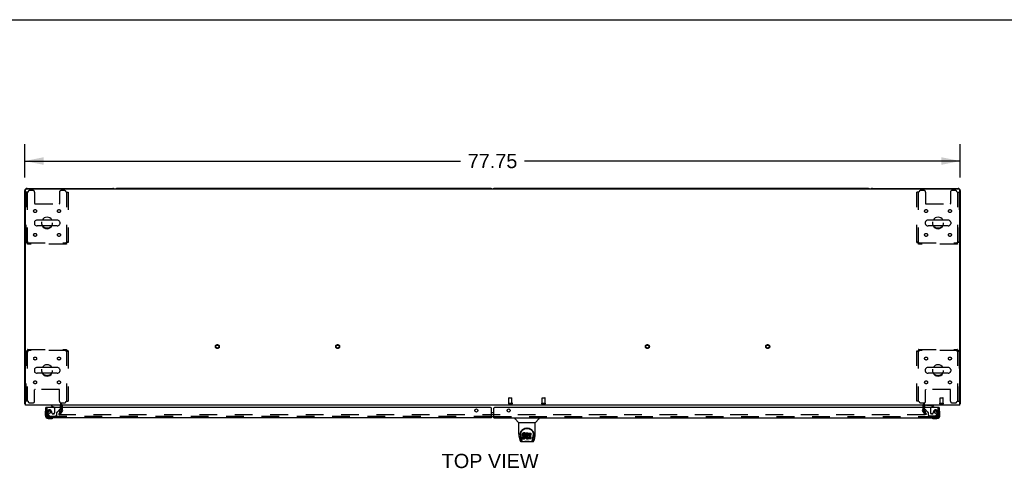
# Model space of a CAD drawing. Header units: inches. Extents: x 0 to 267, y 0 to 173.
# Tile 14 of 23: x 52 to 134, y 136 to 173. Entities that reach past the tile are written whole.
import ezdxf

# ---------------------------------------------------------------- set-up
doc = ezdxf.new("R2010")
doc.units = ezdxf.units.IN
doc.header["$LTSCALE"] = 14.6988
doc.header["$MEASUREMENT"] = 0
doc.linetypes.add('HIDDEN', pattern=[0.2, 0.1, -0.1])
doc.layers.get('0').update_dxf_attribs({"linetype": 'CONTINUOUS'})
for name, color, linetype in [('DEFAULT_2', 8, 'HIDDEN'), ('DIMENSIONS', 7, 'CONTINUOUS'), ('MASTER_DOOR_ASSEMBLY', 7, 'CONTINUOUS'), ('SLAVE_DOOR_ASSEMBLY', 7, 'CONTINUOUS')]:
    doc.layers.add(name, color=color, linetype=linetype)
doc.styles.get("Standard").update_dxf_attribs({"font": 'arial.ttf'})
doc.dimstyles.new('DIMSTYLE_1', dxfattribs={"dimtxt": 1.179048, "dimasz": 1.572064, "dimexe": 0.09, "dimexo": 0.07, "dimgap": 0.0375, "dimtad": 0, "dimtih": 1, "dimtoh": 1, "dimzin": 4, "dimdsep": 46, "dimtxsty": 'Standard', "dimblk": '_FILLED', "dimblk1": '_FILLED', "dimblk2": '_FILLED', "dimcen": 0.09, "dimadec": 3, "dimazin": 1, "dimtfac": 1, "dimtdec": 3, "dimtofl": 0, "dimtmove": 0, "dimatfit": 3, "dimldrblk": '_FILLED', "dimfxl": 0, "dimtolj": 1, "dimtzin": 4, "dimarcsym": 0})

# ---------------------------------------------------------------- blocks, each defined once
blk = doc.blocks.new('_FILLED')
at = {"color": 0, "linetype": 'ByBlock'}
blk.add_solid([(0, 0), (-1, 0.2), (-1, -0.2)], dxfattribs=at)
blk = doc.blocks.new('*D1')
at = {"layer": 'DIMENSIONS', "color": 2, "linetype": 'Continuous'}
for p, q in [((52.22, 159.826), (52.22, 162.599)), ((129.97, 159.826), (129.97, 162.599)), ((52.22, 161.184), (88.446, 161.184)), ((129.97, 161.184), (93.745, 161.184))]:
    blk.add_line(p, q, dxfattribs=at)
at = {"layer": 'DIMENSIONS', "color": 2, "linetype": 'Continuous', "xscale": 1.5720641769, "yscale": 1.5720641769, "zscale": 1.5720641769, "rotation": 180}
blk.add_blockref('_FILLED', (52.22, 161.184), dxfattribs=at)
at = {"layer": 'DIMENSIONS', "color": 2, "linetype": 'Continuous', "xscale": 1.5720641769, "yscale": 1.5720641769, "zscale": 1.5720641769}
blk.add_blockref('_FILLED', (129.97, 161.184), dxfattribs=at)
at = {"layer": 'DIMENSIONS', "color": 2, "linetype": 'Continuous', "insert": (91.095, 161.773), "char_height": 1.179, "width": 4.12009, "attachment_point": 2, "line_spacing_factor": 0.9}
blk.add_mtext('77.75', dxfattribs=at)

msp = doc.modelspace()

# ---------------------------------------------------------------- linework, layer by layer
at = {"color": 7, "linetype": 'Continuous'}
for p, q in [((0, 172.927), (267.251, 172.927)), ((90.906, 158.915), (59.909, 158.915)), ((122.281, 158.915), (91.284, 158.915)), ((53.02, 156.104), (53.02, 155.976)), ((54.906, 156.281), (53.243, 156.281)), ((54.906, 155.798), (53.243, 155.798)), ((55.128, 156.104), (55.128, 155.976)), ((127.062, 156.104), (127.062, 155.976)), ((128.948, 156.281), (127.285, 156.281)), ((128.948, 155.798), (127.285, 155.798)), ((129.17, 156.104), (129.17, 155.976)), ((54.906, 144.031), (53.243, 144.031)), ((128.948, 144.031), (127.285, 144.031)), ((53.02, 143.854), (53.02, 143.726)), ((54.906, 143.548), (53.243, 143.548)), ((55.128, 143.854), (55.128, 143.726)), ((127.062, 143.854), (127.062, 143.726)), ((128.948, 143.548), (127.285, 143.548)), ((129.17, 143.854), (129.17, 143.726)), ((52.272, 141.019), (52.22, 141.019)), ((52.261, 140.987), (52.272, 140.996)), ((129.918, 141.019), (129.97, 141.019)), ((129.93, 140.987), (129.918, 140.996))]:
    msp.add_line(p, q, dxfattribs=at)
at = {"color": 3, "linetype": 'Continuous'}
for p, q in [((52.272, 140.915), (52.272, 158.803)), ((52.332, 158.863), (129.858, 158.863)), ((52.409, 158.915), (59.531, 158.915)), ((122.659, 158.915), (129.781, 158.915)), ((129.918, 140.915), (129.918, 158.803)), ((52.22, 141.019), (52.22, 158.726)), ((129.97, 158.726), (129.97, 141.019)), ((129.918, 140.915), (52.272, 140.915)), ((55.241, 140.711), (55.241, 140.83)), ((55.237, 140.494), (55.152, 140.347)), ((55.241, 140.51), (55.241, 140.592))]:
    msp.add_line(p, q, dxfattribs=at)
for points in [[(52.243, 140.999), (52.237, 141.002), (52.235, 141.003), (52.232, 141.005), (52.23, 141.006), (52.227, 141.008), (52.225, 141.01), (52.223, 141.011), (52.222, 141.013), (52.221, 141.014), (52.221, 141.016), (52.22, 141.017), (52.22, 141.019)], [(52.261, 140.987), (52.259, 140.989), (52.257, 140.991), (52.255, 140.992), (52.252, 140.994), (52.249, 140.996), (52.246, 140.997), (52.243, 140.999)], [(129.93, 140.987), (129.931, 140.989), (129.933, 140.991), (129.936, 140.992), (129.938, 140.994), (129.941, 140.996), (129.944, 140.997), (129.947, 140.999), (129.953, 141.002)], [(129.953, 141.002), (129.956, 141.003), (129.959, 141.005), (129.961, 141.006), (129.963, 141.008), (129.965, 141.01), (129.967, 141.011), (129.968, 141.013), (129.969, 141.014), (129.97, 141.016), (129.97, 141.017), (129.97, 141.019)]]:
    msp.add_lwpolyline(points, dxfattribs=at)
for centre, radius, start, end in [((52.409, 158.726), 0.189, 90, 180), ((52.332, 158.803), 0.06, 90, 180), ((59.531, 158.726), 0.189, 46.48703, 90), ((122.659, 158.726), 0.189, 90, 133.51297), ((129.781, 158.726), 0.189, 0, 90), ((129.858, 158.803), 0.06, 0, 90), ((52.409, 141.104), 0.189, 218.28062, 223.5127), ((55.156, 140.83), 0.085, 0, 90), ((127.034, 140.83), 0.085, 90, 180), ((129.781, 141.104), 0.189, 316.4873, 321.71938), ((55.208, 140.51), 0.033, 330, 360)]:
    msp.add_arc(centre, radius, start, end, dxfattribs=at)
at = {"color": 7, "linetype": 'Continuous'}
for centre, radius, start, end in [((59.909, 158.726), 0.189, 90, 133.4203), ((90.906, 158.726), 0.189, 46.5797, 90), ((91.284, 158.726), 0.189, 90, 133.4203), ((122.281, 158.726), 0.189, 46.5797, 90), ((54.074, 156.04), 0.475, 30.55713, 149.44287), ((128.116, 156.04), 0.475, 30.55713, 149.44287), ((53.145, 156.104), 0.125, 146.81523, 180), ((53.145, 155.976), 0.125, 180, 213.18477), ((53.243, 156.04), 0.241, 90, 146.81523), ((53.243, 156.04), 0.241, 213.18477, 270), ((54.074, 156.04), 0.475, 210.55713, 329.44287), ((54.906, 156.04), 0.241, 33.18477, 90), ((54.906, 156.04), 0.241, 270, 326.81523), ((55.003, 156.104), 0.125, 0, 33.18477), ((55.003, 155.976), 0.125, 326.81523, 360), ((127.187, 156.104), 0.125, 146.81523, 180), ((127.187, 155.976), 0.125, 180, 213.18477), ((127.285, 156.04), 0.241, 90, 146.81523), ((127.285, 156.04), 0.241, 213.18477, 270), ((128.116, 156.04), 0.475, 210.55713, 329.44287), ((128.948, 156.04), 0.241, 33.18477, 90), ((128.948, 156.04), 0.241, 270, 326.81523), ((129.045, 156.104), 0.125, 0, 33.18477), ((129.045, 155.976), 0.125, 326.81523, 360), ((53.243, 143.79), 0.241, 90, 146.81523), ((54.074, 143.79), 0.475, 30.55713, 149.44287), ((54.906, 143.79), 0.241, 33.18477, 90), ((127.285, 143.79), 0.241, 90, 146.81523), ((128.116, 143.79), 0.475, 30.55713, 149.44287), ((128.948, 143.79), 0.241, 33.18477, 90), ((53.145, 143.854), 0.125, 146.81523, 180), ((53.145, 143.726), 0.125, 180, 213.18477), ((53.243, 143.79), 0.241, 213.18477, 270), ((54.074, 143.79), 0.475, 210.55713, 329.44287), ((54.906, 143.79), 0.241, 270, 326.81523), ((55.003, 143.854), 0.125, 0, 33.18477), ((55.003, 143.726), 0.125, 326.81523, 360), ((127.187, 143.854), 0.125, 146.81523, 180), ((127.187, 143.726), 0.125, 180, 213.18477), ((127.285, 143.79), 0.241, 213.18477, 270), ((128.116, 143.79), 0.475, 210.55713, 329.44287), ((128.948, 143.79), 0.241, 270, 326.81523), ((129.045, 143.854), 0.125, 0, 33.18477), ((129.045, 143.726), 0.125, 326.81523, 360), ((55.208, 140.51), 0.137, 354.36719, 358.26496)]:
    msp.add_arc(centre, radius, start, end, dxfattribs=at)
at = {"layer": 'DEFAULT_2', "color": 8, "linetype": 'HIDDEN'}
for p, q in [((52.324, 154.424), (52.324, 158.602)), ((52.491, 158.602), (52.324, 158.602)), ((52.428, 158.602), (52.428, 154.424)), ((52.918, 158.727), (52.616, 158.727)), ((53.043, 158.602), (53.043, 157.657)), ((55.106, 158.602), (55.106, 157.657)), ((55.532, 158.727), (55.231, 158.727)), ((55.657, 158.602), (55.824, 158.602)), ((55.72, 154.424), (55.72, 158.602)), ((55.824, 158.602), (55.824, 154.424)), ((126.533, 158.602), (126.366, 158.602)), ((126.366, 154.424), (126.366, 158.602)), ((126.47, 158.602), (126.47, 154.424)), ((126.96, 158.727), (126.658, 158.727)), ((127.085, 158.602), (127.085, 157.657)), ((129.148, 158.602), (129.148, 157.657)), ((129.574, 158.727), (129.273, 158.727)), ((129.699, 158.602), (129.866, 158.602)), ((129.762, 154.424), (129.762, 158.602)), ((129.866, 158.602), (129.866, 154.424)), ((53.073, 157.627), (55.076, 157.627)), ((127.115, 157.627), (129.118, 157.627)), ((52.324, 154.424), (52.428, 154.424)), ((52.458, 154.29), (52.458, 154.394)), ((52.458, 154.394), (55.69, 154.394)), ((55.69, 154.29), (52.458, 154.29)), ((55.69, 154.29), (55.69, 154.394)), ((55.824, 154.424), (55.72, 154.424)), ((126.366, 154.424), (126.47, 154.424)), ((126.5, 154.394), (129.732, 154.394)), ((126.5, 154.29), (126.5, 154.394)), ((129.732, 154.29), (126.5, 154.29)), ((129.732, 154.29), (129.732, 154.394)), ((129.866, 154.424), (129.762, 154.424)), ((52.324, 141.227), (52.324, 145.406)), ((52.324, 145.406), (52.428, 145.406)), ((52.428, 145.406), (52.428, 141.227)), ((52.458, 145.54), (52.458, 145.436)), ((52.458, 145.54), (55.69, 145.54)), ((55.69, 145.436), (52.458, 145.436)), ((55.69, 145.54), (55.69, 145.436)), ((55.72, 141.227), (55.72, 145.406)), ((55.824, 145.406), (55.72, 145.406)), ((55.824, 145.406), (55.824, 141.227)), ((126.366, 145.406), (126.47, 145.406)), ((126.366, 141.227), (126.366, 145.406)), ((126.47, 145.406), (126.47, 141.227)), ((126.5, 145.54), (129.732, 145.54)), ((126.5, 145.54), (126.5, 145.436)), ((129.732, 145.436), (126.5, 145.436)), ((129.732, 145.54), (129.732, 145.436)), ((129.866, 145.406), (129.762, 145.406)), ((129.762, 141.227), (129.762, 145.406)), ((129.866, 145.406), (129.866, 141.227)), ((53.043, 141.227), (53.043, 142.172)), ((55.076, 142.202), (53.073, 142.202)), ((55.106, 141.227), (55.106, 142.172)), ((127.085, 141.227), (127.085, 142.172)), ((129.118, 142.202), (127.115, 142.202)), ((129.148, 141.227), (129.148, 142.172)), ((52.491, 141.227), (52.324, 141.227)), ((52.616, 141.102), (52.918, 141.102)), ((55.231, 141.102), (55.532, 141.102)), ((55.345, 140.51), (55.345, 140.83)), ((55.657, 141.227), (55.824, 141.227)), ((92.443, 141.062), (92.727, 141.062)), ((92.443, 141.019), (92.727, 141.019)), ((92.461, 141.062), (92.461, 141.509)), ((92.471, 141.519), (92.699, 141.519)), ((92.709, 141.062), (92.709, 141.509)), ((95.193, 141.062), (95.477, 141.062)), ((95.193, 141.019), (95.477, 141.019)), ((95.211, 141.062), (95.211, 141.509)), ((95.221, 141.519), (95.449, 141.519)), ((95.459, 141.062), (95.459, 141.509)), ((126.533, 141.227), (126.366, 141.227)), ((126.658, 141.102), (126.96, 141.102)), ((126.845, 140.83), (126.845, 140.51)), ((126.949, 140.83), (126.949, 140.51)), ((128.266, 141.062), (128.55, 141.062)), ((128.266, 141.019), (128.55, 141.019)), ((128.284, 141.062), (128.284, 141.509)), ((128.294, 141.519), (128.522, 141.519)), ((128.532, 141.062), (128.532, 141.509)), ((129.273, 141.102), (129.574, 141.102)), ((129.699, 141.227), (129.866, 141.227)), ((55.041, 140.154), (55.152, 140.347)), ((55.041, 140.154), (55.131, 140.102)), ((55.327, 140.442), (55.131, 140.102)), ((127.014, 140.102), (55.177, 140.102)), ((55.241, 140.592), (55.241, 140.711)), ((127.06, 140.102), (126.864, 140.442)), ((127.15, 140.154), (126.954, 140.494)), ((127.15, 140.154), (127.06, 140.102))]:
    msp.add_line(p, q, dxfattribs=at)
for points in [[(52.491, 154.457), (52.473, 154.454), (52.454, 154.452), (52.436, 154.45), (52.419, 154.447), (52.402, 154.445), (52.387, 154.443), (52.373, 154.44), (52.361, 154.438), (52.35, 154.436), (52.341, 154.433), (52.334, 154.431), (52.328, 154.428), (52.325, 154.426), (52.324, 154.424)], [(52.491, 154.457), (52.484, 154.454), (52.477, 154.452), (52.47, 154.45), (52.464, 154.447), (52.458, 154.445), (52.452, 154.443), (52.447, 154.44), (52.442, 154.438), (52.438, 154.436), (52.435, 154.433), (52.432, 154.431), (52.43, 154.428), (52.429, 154.426), (52.428, 154.424)], [(52.458, 154.29), (52.461, 154.291), (52.463, 154.294), (52.465, 154.299), (52.468, 154.306), (52.47, 154.315), (52.472, 154.326), (52.475, 154.339), (52.477, 154.353), (52.479, 154.368), (52.482, 154.384), (52.484, 154.402), (52.487, 154.42), (52.489, 154.438), (52.491, 154.457)], [(52.458, 154.394), (52.461, 154.394), (52.463, 154.395), (52.465, 154.397), (52.468, 154.4), (52.47, 154.403), (52.472, 154.408), (52.475, 154.412), (52.477, 154.417), (52.479, 154.423), (52.482, 154.429), (52.484, 154.436), (52.487, 154.443), (52.489, 154.45), (52.491, 154.457)], [(55.72, 154.424), (55.72, 154.426), (55.719, 154.428), (55.717, 154.431), (55.714, 154.433), (55.711, 154.436), (55.707, 154.438), (55.702, 154.44), (55.697, 154.443), (55.691, 154.445), (55.685, 154.447), (55.678, 154.45), (55.671, 154.452), (55.664, 154.454), (55.657, 154.457)], [(55.657, 154.457), (55.66, 154.438), (55.662, 154.42), (55.664, 154.402), (55.667, 154.384), (55.669, 154.368), (55.671, 154.353), (55.674, 154.339), (55.676, 154.326), (55.678, 154.315), (55.681, 154.306), (55.683, 154.299), (55.686, 154.294), (55.688, 154.291), (55.69, 154.29)], [(55.824, 154.424), (55.823, 154.426), (55.82, 154.428), (55.815, 154.431), (55.808, 154.433), (55.799, 154.436), (55.788, 154.438), (55.775, 154.44), (55.761, 154.443), (55.746, 154.445), (55.73, 154.447), (55.712, 154.45), (55.694, 154.452), (55.676, 154.454), (55.657, 154.457)], [(55.657, 154.457), (55.66, 154.45), (55.662, 154.443), (55.664, 154.436), (55.667, 154.429), (55.669, 154.423), (55.671, 154.417), (55.674, 154.412), (55.676, 154.408), (55.678, 154.403), (55.681, 154.4), (55.683, 154.397), (55.686, 154.395), (55.688, 154.394), (55.69, 154.394)], [(126.533, 154.457), (126.515, 154.454), (126.496, 154.452), (126.478, 154.45), (126.461, 154.447), (126.444, 154.445), (126.429, 154.443), (126.415, 154.44), (126.403, 154.438), (126.392, 154.436), (126.383, 154.433), (126.376, 154.431), (126.37, 154.428), (126.367, 154.426), (126.366, 154.424)], [(126.533, 154.457), (126.526, 154.454), (126.519, 154.452), (126.512, 154.45), (126.506, 154.447), (126.5, 154.445), (126.494, 154.443), (126.489, 154.44), (126.484, 154.438), (126.48, 154.436), (126.477, 154.433), (126.474, 154.431), (126.472, 154.428), (126.471, 154.426), (126.47, 154.424)], [(126.5, 154.394), (126.503, 154.394), (126.505, 154.395), (126.507, 154.397), (126.51, 154.4), (126.512, 154.403), (126.514, 154.408), (126.517, 154.412), (126.519, 154.417), (126.521, 154.423), (126.524, 154.429), (126.526, 154.436), (126.529, 154.443), (126.531, 154.45), (126.533, 154.457)], [(126.5, 154.29), (126.503, 154.291), (126.505, 154.294), (126.507, 154.299), (126.51, 154.306), (126.512, 154.315), (126.514, 154.326), (126.517, 154.339), (126.519, 154.353), (126.521, 154.368), (126.524, 154.384), (126.526, 154.402), (126.529, 154.42), (126.531, 154.438), (126.533, 154.457)], [(129.866, 154.424), (129.865, 154.426), (129.862, 154.428), (129.857, 154.431), (129.85, 154.433), (129.841, 154.436), (129.83, 154.438), (129.817, 154.44), (129.803, 154.443), (129.788, 154.445), (129.772, 154.447), (129.754, 154.45), (129.736, 154.452), (129.718, 154.454), (129.699, 154.457)], [(129.699, 154.457), (129.702, 154.45), (129.704, 154.443), (129.706, 154.436), (129.709, 154.429), (129.711, 154.423), (129.713, 154.417), (129.716, 154.412), (129.718, 154.408), (129.72, 154.403), (129.723, 154.4), (129.725, 154.397), (129.728, 154.395), (129.73, 154.394), (129.732, 154.394)], [(129.762, 154.424), (129.762, 154.426), (129.761, 154.428), (129.759, 154.431), (129.756, 154.433), (129.753, 154.436), (129.749, 154.438), (129.744, 154.44), (129.739, 154.443), (129.733, 154.445), (129.727, 154.447), (129.72, 154.45), (129.713, 154.452), (129.706, 154.454), (129.699, 154.457)], [(129.699, 154.457), (129.702, 154.438), (129.704, 154.42), (129.706, 154.402), (129.709, 154.384), (129.711, 154.368), (129.713, 154.353), (129.716, 154.339), (129.718, 154.326), (129.72, 154.315), (129.723, 154.306), (129.725, 154.299), (129.728, 154.294), (129.73, 154.291), (129.732, 154.29)], [(52.324, 145.406), (52.325, 145.403), (52.328, 145.401), (52.334, 145.399), (52.341, 145.396), (52.35, 145.394), (52.361, 145.392), (52.373, 145.389), (52.387, 145.387), (52.402, 145.385), (52.419, 145.382), (52.436, 145.38), (52.454, 145.377), (52.473, 145.375), (52.491, 145.373)], [(52.428, 145.406), (52.429, 145.403), (52.43, 145.401), (52.432, 145.399), (52.435, 145.396), (52.438, 145.394), (52.442, 145.392), (52.447, 145.389), (52.452, 145.387), (52.458, 145.385), (52.464, 145.382), (52.47, 145.38), (52.477, 145.377), (52.484, 145.375), (52.491, 145.373)], [(52.491, 145.373), (52.489, 145.391), (52.487, 145.41), (52.484, 145.428), (52.482, 145.445), (52.479, 145.462), (52.477, 145.477), (52.475, 145.491), (52.472, 145.503), (52.47, 145.514), (52.468, 145.523), (52.465, 145.53), (52.463, 145.536), (52.461, 145.539), (52.458, 145.54)], [(52.491, 145.373), (52.489, 145.38), (52.487, 145.387), (52.484, 145.394), (52.482, 145.4), (52.479, 145.406), (52.477, 145.412), (52.475, 145.417), (52.472, 145.422), (52.47, 145.426), (52.468, 145.43), (52.465, 145.432), (52.463, 145.434), (52.461, 145.435), (52.458, 145.436)], [(55.69, 145.54), (55.688, 145.539), (55.686, 145.536), (55.683, 145.53), (55.681, 145.523), (55.678, 145.514), (55.676, 145.503), (55.674, 145.491), (55.671, 145.477), (55.669, 145.462), (55.667, 145.445), (55.664, 145.428), (55.662, 145.41), (55.66, 145.391), (55.657, 145.373)], [(55.69, 145.436), (55.688, 145.435), (55.686, 145.434), (55.683, 145.432), (55.681, 145.43), (55.678, 145.426), (55.676, 145.422), (55.674, 145.417), (55.671, 145.412), (55.669, 145.406), (55.667, 145.4), (55.664, 145.394), (55.662, 145.387), (55.66, 145.38), (55.657, 145.373)], [(55.657, 145.373), (55.664, 145.375), (55.671, 145.377), (55.678, 145.38), (55.685, 145.382), (55.691, 145.385), (55.697, 145.387), (55.702, 145.389), (55.707, 145.392), (55.711, 145.394), (55.714, 145.396), (55.717, 145.399), (55.719, 145.401), (55.72, 145.403), (55.72, 145.406)], [(55.657, 145.373), (55.676, 145.375), (55.694, 145.377), (55.712, 145.38), (55.73, 145.382), (55.746, 145.385), (55.761, 145.387), (55.775, 145.389), (55.788, 145.392), (55.799, 145.394), (55.808, 145.396), (55.815, 145.399), (55.82, 145.401), (55.823, 145.403), (55.824, 145.406)], [(126.366, 145.406), (126.367, 145.403), (126.37, 145.401), (126.376, 145.399), (126.383, 145.396), (126.392, 145.394), (126.403, 145.392), (126.415, 145.389), (126.429, 145.387), (126.444, 145.385), (126.461, 145.382), (126.478, 145.38), (126.496, 145.377), (126.515, 145.375), (126.533, 145.373)], [(126.47, 145.406), (126.471, 145.403), (126.472, 145.401), (126.474, 145.399), (126.477, 145.396), (126.48, 145.394), (126.484, 145.392), (126.489, 145.389), (126.494, 145.387), (126.5, 145.385), (126.506, 145.382), (126.512, 145.38), (126.519, 145.377), (126.526, 145.375), (126.533, 145.373)], [(126.533, 145.373), (126.531, 145.391), (126.529, 145.41), (126.526, 145.428), (126.524, 145.445), (126.521, 145.462), (126.519, 145.477), (126.517, 145.491), (126.514, 145.503), (126.512, 145.514), (126.51, 145.523), (126.507, 145.53), (126.505, 145.536), (126.503, 145.539), (126.5, 145.54)], [(126.533, 145.373), (126.531, 145.38), (126.529, 145.387), (126.526, 145.394), (126.524, 145.4), (126.521, 145.406), (126.519, 145.412), (126.517, 145.417), (126.514, 145.422), (126.512, 145.426), (126.51, 145.43), (126.507, 145.432), (126.505, 145.434), (126.503, 145.435), (126.5, 145.436)], [(129.732, 145.54), (129.73, 145.539), (129.728, 145.536), (129.725, 145.53), (129.723, 145.523), (129.72, 145.514), (129.718, 145.503), (129.716, 145.491), (129.713, 145.477), (129.711, 145.462), (129.709, 145.445), (129.706, 145.428), (129.704, 145.41), (129.702, 145.391), (129.699, 145.373)], [(129.732, 145.436), (129.73, 145.435), (129.728, 145.434), (129.725, 145.432), (129.723, 145.43), (129.72, 145.426), (129.718, 145.422), (129.716, 145.417), (129.713, 145.412), (129.711, 145.406), (129.709, 145.4), (129.706, 145.394), (129.704, 145.387), (129.702, 145.38), (129.699, 145.373)], [(129.699, 145.373), (129.718, 145.375), (129.736, 145.377), (129.754, 145.38), (129.772, 145.382), (129.788, 145.385), (129.803, 145.387), (129.817, 145.389), (129.83, 145.392), (129.841, 145.394), (129.85, 145.396), (129.857, 145.399), (129.862, 145.401), (129.865, 145.403), (129.866, 145.406)], [(129.699, 145.373), (129.706, 145.375), (129.713, 145.377), (129.72, 145.38), (129.727, 145.382), (129.733, 145.385), (129.739, 145.387), (129.744, 145.389), (129.749, 145.392), (129.753, 145.394), (129.756, 145.396), (129.759, 145.399), (129.761, 145.401), (129.762, 145.403), (129.762, 145.406)], [(55.159, 140.127), (55.158, 140.126), (55.157, 140.124), (55.157, 140.122), (55.157, 140.12), (55.157, 140.12)], [(55.157, 140.12), (55.157, 140.118), (55.157, 140.116), (55.158, 140.114), (55.159, 140.112), (55.16, 140.11), (55.161, 140.109), (55.163, 140.107), (55.164, 140.106), (55.166, 140.105), (55.168, 140.104), (55.17, 140.103)], [(55.177, 140.102), (55.175, 140.102), (55.172, 140.103), (55.17, 140.103)], [(127.034, 140.12), (127.034, 140.118), (127.033, 140.116), (127.033, 140.114), (127.032, 140.112), (127.031, 140.11), (127.029, 140.109), (127.028, 140.107), (127.026, 140.106), (127.024, 140.105), (127.022, 140.104), (127.02, 140.103), (127.018, 140.103), (127.016, 140.102), (127.014, 140.102)], [(127.032, 140.127), (127.032, 140.126), (127.033, 140.124), (127.034, 140.122), (127.034, 140.12), (127.034, 140.12)]]:
    msp.add_lwpolyline(points, dxfattribs=at)
for centre, radius in [((53.085, 157.029), 0.125), ((55.064, 157.029), 0.125), ((127.127, 157.029), 0.125), ((129.106, 157.029), 0.125), ((54.074, 156.04), 0.438), ((128.116, 156.04), 0.438), ((53.085, 155.05), 0.125), ((55.064, 155.05), 0.125), ((127.127, 155.05), 0.125), ((129.106, 155.05), 0.125), ((68.227, 145.769), 0.164), ((68.227, 145.769), 0.124), ((78.227, 145.769), 0.164), ((78.227, 145.769), 0.124), ((103.963, 145.769), 0.164), ((103.963, 145.769), 0.124), ((113.963, 145.769), 0.164), ((113.963, 145.769), 0.124), ((53.085, 144.779), 0.125), ((55.064, 144.779), 0.125), ((127.127, 144.779), 0.125), ((129.106, 144.779), 0.125), ((54.074, 143.79), 0.438), ((128.116, 143.79), 0.438), ((53.085, 142.8), 0.125), ((55.064, 142.8), 0.125), ((127.127, 142.8), 0.125), ((129.106, 142.8), 0.125)]:
    msp.add_circle(centre, radius, dxfattribs=at)
for centre, radius, start, end in [((52.616, 158.602), 0.125, 90, 180), ((52.918, 158.602), 0.125, 0, 90), ((55.231, 158.602), 0.125, 90, 180), ((55.532, 158.602), 0.125, 0, 90), ((126.658, 158.602), 0.125, 90, 180), ((126.96, 158.602), 0.125, 0, 90), ((129.273, 158.602), 0.125, 90, 180), ((129.574, 158.602), 0.125, 0, 90), ((53.073, 157.657), 0.03, 180, 270), ((55.076, 157.657), 0.03, 270, 360), ((127.115, 157.657), 0.03, 180, 270), ((129.118, 157.657), 0.03, 270, 360), ((53.073, 142.172), 0.03, 90, 180), ((55.076, 142.172), 0.03, 0, 90), ((127.115, 142.172), 0.03, 90, 180), ((129.118, 142.172), 0.03, 0, 90), ((52.616, 141.227), 0.125, 180, 270), ((52.918, 141.227), 0.125, 270, 360), ((55.231, 141.227), 0.125, 180, 270), ((55.156, 140.83), 0.189, 0, 90), ((55.532, 141.227), 0.125, 270, 360), ((92.443, 141.04), 0.0215, 90, 270), ((92.471, 141.509), 0.01, 90, 180), ((92.699, 141.509), 0.01, 0, 90), ((92.727, 141.04), 0.0215, 270, 90), ((95.193, 141.04), 0.0215, 90, 270), ((95.221, 141.509), 0.01, 90, 180), ((95.449, 141.509), 0.01, 0, 90), ((95.477, 141.04), 0.0215, 270, 90), ((126.658, 141.227), 0.125, 180, 270), ((127.034, 140.83), 0.189, 90, 180), ((126.96, 141.227), 0.125, 270, 360), ((128.266, 141.04), 0.0215, 90, 270), ((128.294, 141.509), 0.01, 90, 180), ((128.522, 141.509), 0.01, 0, 90), ((128.55, 141.04), 0.0215, 270, 90), ((129.273, 141.227), 0.125, 180, 270), ((129.574, 141.227), 0.125, 270, 360), ((55.208, 140.51), 0.137, 330, 354.36719), ((55.208, 140.51), 0.137, 358.26496, 360), ((126.982, 140.51), 0.137, 180, 210), ((126.982, 140.51), 0.033, 180, 210)]:
    msp.add_arc(centre, radius, start, end, dxfattribs=at)
at = {"layer": 'MASTER_DOOR_ASSEMBLY', "color": 7, "linetype": 'Continuous'}
for p, q in [((126.991, 140.711), (126.991, 140.758)), ((127.54, 140.738), (127.778, 140.876)), ((127.778, 140.915), (127.778, 140.876)), ((91.099, 140.281), (91.189, 140.281)), ((91.099, 139.961), (91.189, 139.961)), ((127.101, 140.484), (127.021, 140.564)), ((128.2, 140.711), (128.22, 140.711)), ((128.28, 140.316), (128.277, 140.354)), ((128.28, 140.06), (128.28, 140.316)), ((92.956, 139.857), (92.956, 139.794)), ((93.265, 139.469), (92.968, 139.766)), ((93.271, 139.463), (94.649, 139.463)), ((93.271, 138.491), (93.271, 139.463)), ((94.649, 138.492), (94.649, 139.463)), ((94.655, 139.469), (94.952, 139.766)), ((94.964, 139.857), (94.964, 139.794)), ((127.723, 139.8), (127.761, 139.797)), ((127.761, 139.797), (128.017, 139.797)), ((127.974, 139.857), (128.017, 139.857)), ((93.286, 138.348), (93.351, 138.043)), ((93.389, 138.437), (93.389, 138.436)), ((93.396, 138.523), (93.395, 138.459)), ((93.458, 138.071), (93.406, 138.341)), ((93.433, 138.449), (93.433, 138.426)), ((93.442, 138.328), (93.5, 138.035)), ((93.576, 138.495), (93.574, 138.471)), ((93.574, 138.404), (93.574, 138.471)), ((93.576, 138.428), (93.574, 138.404)), ((93.574, 138.404), (93.575, 138.38)), ((93.575, 138.38), (93.579, 138.357)), ((93.581, 138.518), (93.576, 138.495)), ((93.576, 138.428), (93.576, 138.495)), ((93.581, 138.451), (93.576, 138.428)), ((93.579, 138.357), (93.587, 138.335)), ((93.59, 138.541), (93.581, 138.518)), ((93.581, 138.451), (93.581, 138.518)), ((93.59, 138.474), (93.581, 138.451)), ((93.587, 138.335), (93.6, 138.314)), ((93.604, 138.56), (93.59, 138.541)), ((93.59, 138.474), (93.59, 138.541)), ((93.604, 138.493), (93.59, 138.474)), ((93.6, 138.314), (93.616, 138.297)), ((93.612, 138.568), (93.604, 138.56)), ((93.604, 138.493), (93.604, 138.56)), ((93.612, 138.501), (93.604, 138.493)), ((93.622, 138.575), (93.612, 138.568)), ((93.612, 138.501), (93.612, 138.568)), ((93.622, 138.508), (93.612, 138.501)), ((93.616, 138.297), (93.636, 138.284)), ((93.644, 138.584), (93.622, 138.575)), ((93.622, 138.508), (93.622, 138.575)), ((93.644, 138.518), (93.622, 138.508)), ((93.667, 138.592), (93.644, 138.584)), ((93.644, 138.518), (93.644, 138.584)), ((93.667, 138.525), (93.644, 138.518)), ((93.645, 138.392), (93.646, 138.408)), ((93.646, 138.385), (93.645, 138.392)), ((93.646, 138.408), (93.648, 138.423)), ((93.646, 138.385), (93.646, 138.408)), ((93.648, 138.378), (93.646, 138.385)), ((93.648, 138.423), (93.651, 138.429)), ((93.648, 138.378), (93.648, 138.423)), ((93.652, 138.372), (93.648, 138.378)), ((93.651, 138.429), (93.657, 138.434)), ((93.652, 138.372), (93.652, 138.431)), ((93.659, 138.367), (93.652, 138.372)), ((93.657, 138.434), (93.671, 138.439)), ((93.659, 138.434), (93.658, 138.435)), ((93.673, 138.43), (93.659, 138.434)), ((93.659, 138.367), (93.659, 138.434)), ((93.673, 138.363), (93.659, 138.367)), ((93.807, 138.592), (93.667, 138.592)), ((93.667, 138.525), (93.667, 138.592)), ((93.807, 138.525), (93.667, 138.525)), ((93.671, 138.439), (93.686, 138.44)), ((93.697, 138.431), (93.673, 138.43)), ((93.673, 138.363), (93.673, 138.43)), ((93.697, 138.364), (93.673, 138.363)), ((93.686, 138.44), (93.799, 138.44)), ((93.721, 138.43), (93.697, 138.431)), ((93.697, 138.364), (93.697, 138.431)), ((93.721, 138.363), (93.697, 138.364)), ((93.744, 138.425), (93.721, 138.43)), ((93.721, 138.363), (93.721, 138.43)), ((93.744, 138.358), (93.721, 138.363)), ((93.755, 138.42), (93.744, 138.425)), ((93.744, 138.358), (93.744, 138.425)), ((93.755, 138.353), (93.744, 138.358)), ((93.765, 138.413), (93.755, 138.42)), ((93.755, 138.353), (93.755, 138.42)), ((93.765, 138.346), (93.755, 138.353)), ((93.782, 138.396), (93.765, 138.413)), ((93.765, 138.346), (93.765, 138.413)), ((93.782, 138.329), (93.765, 138.346)), ((93.796, 138.376), (93.782, 138.396)), ((93.782, 138.329), (93.782, 138.396)), ((93.796, 138.309), (93.782, 138.329)), ((93.805, 138.354), (93.796, 138.376)), ((93.796, 138.309), (93.796, 138.376)), ((93.805, 138.287), (93.796, 138.309)), ((93.799, 138.44), (93.804, 138.44)), ((93.804, 138.44), (93.806, 138.446)), ((93.806, 138.35), (93.805, 138.354)), ((93.805, 138.287), (93.805, 138.354)), ((93.811, 138.264), (93.805, 138.287)), ((93.806, 138.446), (93.807, 138.458)), ((93.811, 138.428), (93.806, 138.383)), ((93.806, 138.317), (93.806, 138.383)), ((93.811, 138.361), (93.806, 138.317)), ((93.806, 138.317), (93.807, 138.294)), ((93.808, 138.549), (93.807, 138.592)), ((93.807, 138.525), (93.807, 138.592)), ((93.808, 138.482), (93.807, 138.525)), ((93.807, 138.458), (93.808, 138.482)), ((93.807, 138.294), (93.81, 138.272)), ((93.808, 138.482), (93.808, 138.549)), ((93.815, 138.45), (93.811, 138.428)), ((93.811, 138.361), (93.811, 138.428)), ((93.815, 138.383), (93.811, 138.361)), ((93.821, 138.471), (93.815, 138.45)), ((93.815, 138.383), (93.815, 138.45)), ((93.821, 138.404), (93.815, 138.383)), ((93.829, 138.492), (93.821, 138.471)), ((93.821, 138.404), (93.821, 138.471)), ((93.829, 138.425), (93.821, 138.404)), ((93.84, 138.511), (93.829, 138.492)), ((93.829, 138.425), (93.829, 138.492)), ((93.84, 138.444), (93.829, 138.425)), ((93.853, 138.529), (93.84, 138.511)), ((93.84, 138.444), (93.84, 138.511)), ((93.853, 138.463), (93.84, 138.444)), ((93.868, 138.546), (93.853, 138.529)), ((93.853, 138.463), (93.853, 138.529)), ((93.868, 138.479), (93.853, 138.463)), ((93.884, 138.561), (93.868, 138.546)), ((93.868, 138.479), (93.868, 138.546)), ((93.884, 138.495), (93.868, 138.479)), ((93.876, 138.332), (93.875, 138.305)), ((93.875, 138.305), (93.877, 138.292)), ((93.879, 138.359), (93.876, 138.332)), ((93.877, 138.292), (93.877, 138.332)), ((93.877, 138.292), (93.88, 138.279)), ((93.883, 138.372), (93.879, 138.359)), ((93.879, 138.352), (93.88, 138.346)), ((93.88, 138.346), (93.89, 138.321)), ((93.88, 138.279), (93.88, 138.346)), ((93.889, 138.384), (93.883, 138.372)), ((93.902, 138.574), (93.884, 138.561)), ((93.884, 138.495), (93.884, 138.561)), ((93.902, 138.508), (93.884, 138.495)), ((93.903, 138.407), (93.889, 138.384)), ((93.89, 138.321), (93.903, 138.298)), ((93.89, 138.255), (93.89, 138.321)), ((93.923, 138.583), (93.902, 138.574)), ((93.902, 138.508), (93.902, 138.574)), ((93.923, 138.516), (93.902, 138.508)), ((93.911, 138.417), (93.903, 138.407)), ((93.903, 138.298), (93.912, 138.288)), ((93.903, 138.231), (93.903, 138.298)), ((93.922, 138.425), (93.911, 138.417)), ((93.912, 138.288), (93.922, 138.279)), ((93.912, 138.221), (93.912, 138.288)), ((93.947, 138.435), (93.922, 138.425)), ((93.945, 138.588), (93.923, 138.583)), ((93.923, 138.516), (93.923, 138.583)), ((93.945, 138.521), (93.923, 138.516)), ((93.967, 138.59), (93.945, 138.588)), ((93.945, 138.521), (93.945, 138.588)), ((93.967, 138.524), (93.945, 138.521)), ((93.96, 138.438), (93.947, 138.435)), ((93.973, 138.438), (93.96, 138.438)), ((93.967, 138.59), (93.989, 138.59)), ((93.967, 138.524), (93.967, 138.59)), ((93.989, 138.523), (93.967, 138.524)), ((93.986, 138.435), (93.973, 138.438)), ((93.999, 138.43), (93.986, 138.435)), ((94, 138.588), (93.989, 138.59)), ((93.989, 138.523), (93.989, 138.59)), ((94, 138.521), (93.989, 138.523)), ((94.011, 138.585), (94, 138.588)), ((94, 138.521), (94, 138.588)), ((94.011, 138.518), (94, 138.521)), ((94.031, 138.501), (94.005, 138.433)), ((94.03, 138.573), (94.011, 138.585)), ((94.011, 138.518), (94.011, 138.585)), ((94.03, 138.506), (94.011, 138.518)), ((94.03, 138.573), (94.03, 138.506)), ((94.031, 138.569), (94.031, 138.506)), ((94.04, 138.59), (94.277, 138.59)), ((94.04, 138.198), (94.04, 138.59)), ((94.04, 138.523), (94.277, 138.523)), ((94.11, 138.435), (94.11, 138.368)), ((94.277, 138.44), (94.114, 138.44)), ((94.114, 138.43), (94.246, 138.43)), ((94.114, 138.363), (94.246, 138.363)), ((94.25, 138.426), (94.25, 138.286)), ((94.281, 138.585), (94.281, 138.444)), ((94.42, 138.035), (94.477, 138.325)), ((94.462, 138.071), (94.514, 138.341)), ((94.477, 138.325), (94.478, 138.329)), ((94.524, 138.523), (94.525, 138.459)), ((94.531, 138.436), (94.531, 138.437)), ((94.569, 138.043), (94.634, 138.348)), ((93.475, 137.888), (93.702, 137.888)), ((93.517, 137.967), (93.51, 137.967)), ((93.516, 137.971), (93.519, 137.961)), ((93.519, 137.961), (93.519, 137.961)), ((93.562, 137.888), (93.56, 137.888)), ((93.576, 138.118), (93.576, 138.26)), ((93.64, 138.265), (93.581, 138.265)), ((93.581, 138.198), (93.581, 138.265)), ((93.64, 138.198), (93.581, 138.198)), ((93.581, 138.114), (93.725, 138.114)), ((93.636, 138.284), (93.647, 138.28)), ((93.701, 138.265), (93.64, 138.265)), ((93.64, 138.198), (93.64, 138.265)), ((93.701, 138.199), (93.64, 138.198)), ((93.647, 138.28), (93.659, 138.278)), ((93.659, 138.278), (93.706, 138.277)), ((93.716, 138.267), (93.701, 138.265)), ((93.701, 138.199), (93.701, 138.265)), ((93.716, 138.2), (93.701, 138.199)), ((93.722, 137.869), (93.701, 137.889)), ((93.706, 138.277), (93.714, 138.277)), ((93.714, 138.277), (93.721, 138.274)), ((93.723, 138.27), (93.716, 138.267)), ((93.716, 138.2), (93.716, 138.267)), ((93.723, 138.203), (93.716, 138.2)), ((93.721, 138.274), (93.727, 138.27)), ((94.198, 137.869), (93.722, 137.869)), ((93.724, 138.272), (93.723, 138.27)), ((93.723, 138.203), (93.723, 138.27)), ((93.728, 138.208), (93.723, 138.203)), ((93.725, 138.114), (93.737, 138.115)), ((93.727, 138.27), (93.732, 138.264)), ((93.728, 138.208), (93.728, 138.268)), ((93.737, 138.22), (93.728, 138.208)), ((93.732, 138.264), (93.738, 138.25)), ((93.737, 138.22), (93.737, 138.252)), ((93.74, 138.227), (93.737, 138.22)), ((93.737, 138.115), (93.748, 138.119)), ((93.738, 138.25), (93.741, 138.235)), ((93.74, 138.227), (93.74, 138.24)), ((93.741, 138.235), (93.74, 138.227)), ((93.748, 138.119), (93.768, 138.133)), ((93.768, 138.133), (93.785, 138.15)), ((93.785, 138.15), (93.792, 138.16)), ((93.792, 138.16), (93.797, 138.171)), ((93.797, 138.171), (93.806, 138.193)), ((93.806, 138.193), (93.812, 138.216)), ((93.81, 138.272), (93.815, 138.25)), ((93.814, 138.24), (93.811, 138.264)), ((93.812, 138.216), (93.814, 138.24)), ((93.814, 138.24), (93.814, 138.255)), ((93.815, 138.25), (93.822, 138.229)), ((93.822, 138.229), (93.843, 138.19)), ((93.843, 138.19), (93.856, 138.172)), ((93.856, 138.172), (93.87, 138.155)), ((93.87, 138.155), (93.887, 138.14)), ((93.88, 138.279), (93.89, 138.255)), ((93.887, 138.14), (93.904, 138.126)), ((93.89, 138.255), (93.903, 138.231)), ((93.903, 138.231), (93.912, 138.221)), ((93.904, 138.126), (93.914, 138.121)), ((93.912, 138.221), (93.922, 138.212)), ((93.914, 138.121), (93.925, 138.117)), ((93.922, 138.279), (93.933, 138.272)), ((93.922, 138.212), (93.922, 138.279)), ((93.922, 138.212), (93.933, 138.205)), ((93.925, 138.117), (93.947, 138.112)), ((93.933, 138.272), (93.946, 138.267)), ((93.933, 138.205), (93.933, 138.272)), ((93.933, 138.205), (93.946, 138.2)), ((93.946, 138.267), (93.959, 138.265)), ((93.946, 138.2), (93.946, 138.267)), ((93.946, 138.2), (93.959, 138.198)), ((93.947, 138.112), (93.969, 138.109)), ((93.959, 138.265), (93.972, 138.264)), ((93.959, 138.198), (93.959, 138.265)), ((93.959, 138.198), (93.972, 138.197)), ((93.969, 138.109), (93.991, 138.112)), ((93.972, 138.264), (93.985, 138.266)), ((93.972, 138.197), (93.972, 138.264)), ((93.972, 138.197), (93.985, 138.199)), ((93.985, 138.266), (93.998, 138.27)), ((93.985, 138.199), (93.985, 138.266)), ((93.985, 138.199), (93.998, 138.203)), ((93.991, 138.112), (94.012, 138.119)), ((93.998, 138.27), (94.01, 138.276)), ((93.998, 138.203), (93.998, 138.27)), ((93.998, 138.203), (94.01, 138.209)), ((94.01, 138.276), (94.021, 138.283)), ((94.01, 138.209), (94.01, 138.276)), ((94.01, 138.209), (94.021, 138.216)), ((94.012, 138.119), (94.031, 138.131)), ((94.021, 138.283), (94.021, 138.216)), ((94.028, 138.282), (94.04, 138.265)), ((94.028, 138.215), (94.04, 138.198)), ((94.042, 138.131), (94.031, 138.131)), ((94.031, 138.131), (94.031, 138.131)), ((94.042, 138.118), (94.042, 138.131)), ((94.277, 138.114), (94.046, 138.114)), ((94.111, 138.277), (94.111, 138.199)), ((94.246, 138.281), (94.116, 138.281)), ((94.116, 138.261), (94.277, 138.261)), ((94.116, 138.195), (94.277, 138.195)), ((94.198, 137.869), (94.219, 137.889)), ((94.218, 137.888), (94.445, 137.888)), ((94.282, 138.257), (94.282, 138.118)), ((94.36, 137.888), (94.358, 137.888)), ((94.401, 137.961), (94.404, 137.971)), ((94.401, 137.961), (94.401, 137.961)), ((94.41, 137.967), (94.403, 137.967))]:
    msp.add_line(p, q, dxfattribs=at)
at = {"layer": 'MASTER_DOOR_ASSEMBLY', "color": 8, "linetype": 'HIDDEN'}
for p, q in [((127.148, 140.915), (127.778, 140.915)), ((91.189, 139.961), (127.974, 139.961)), ((126.991, 140.635), (126.991, 140.711)), ((127.24, 140.345), (127.101, 140.484)), ((127.298, 140.287), (127.298, 140.108)), ((127.298, 140.108), (127.424, 139.982)), ((127.876, 139.982), (127.424, 139.982)), ((127.49, 140.651), (127.49, 140.272)), ((127.621, 140.174), (127.588, 140.174)), ((127.719, 140.272), (127.719, 140.26)), ((127.94, 140.015), (128.042, 140.16)), ((128.116, 140.103), (128.116, 140.711))]:
    msp.add_line(p, q, dxfattribs=at)
at = {"layer": 'MASTER_DOOR_ASSEMBLY', "color": 3, "linetype": 'Continuous'}
for p, q in [((91.189, 139.857), (91.189, 140.648)), ((128.2, 140.711), (91.252, 140.711)), ((128.22, 140.711), (128.22, 140.103)), ((91.189, 139.857), (127.974, 139.857))]:
    msp.add_line(p, q, dxfattribs=at)
at = {"layer": 'MASTER_DOOR_ASSEMBLY', "color": 7, "linetype": 'Continuous'}
for points in [[(93.271, 138.491), (93.272, 138.458), (93.275, 138.419), (93.28, 138.379), (93.286, 138.348)], [(93.389, 138.449), (93.392, 138.491), (93.399, 138.54), (93.409, 138.587), (93.424, 138.631), (93.441, 138.673), (93.46, 138.712), (93.483, 138.75), (93.508, 138.785), (93.535, 138.817), (93.564, 138.848), (93.596, 138.876), (93.63, 138.902), (93.665, 138.925), (93.703, 138.946), (93.743, 138.964), (93.784, 138.979), (93.827, 138.991), (93.871, 139), (93.915, 139.005), (93.96, 139.007), (94.005, 139.005), (94.05, 139), (94.094, 138.991), (94.137, 138.979), (94.178, 138.964), (94.218, 138.946), (94.255, 138.925), (94.291, 138.901), (94.325, 138.875), (94.356, 138.847), (94.385, 138.817), (94.413, 138.784), (94.438, 138.749), (94.46, 138.712), (94.48, 138.672), (94.497, 138.631), (94.511, 138.586), (94.521, 138.539), (94.528, 138.49), (94.531, 138.449)], [(93.389, 138.437), (93.389, 138.441), (93.389, 138.449)], [(93.433, 138.449), (93.433, 138.469), (93.435, 138.494), (93.438, 138.518), (93.441, 138.542), (93.446, 138.565), (93.452, 138.588), (93.458, 138.611), (93.466, 138.633), (93.475, 138.655), (93.484, 138.676), (93.494, 138.696), (93.505, 138.716), (93.517, 138.734), (93.529, 138.752), (93.542, 138.77), (93.555, 138.786), (93.569, 138.802), (93.583, 138.817), (93.597, 138.831), (93.612, 138.845), (93.627, 138.857), (93.642, 138.869), (93.657, 138.881), (93.673, 138.891), (93.689, 138.901), (93.705, 138.91), (93.72, 138.919), (93.736, 138.926), (93.752, 138.934), (93.768, 138.94), (93.784, 138.946), (93.8, 138.951), (93.816, 138.956), (93.832, 138.96), (93.848, 138.964), (93.864, 138.967), (93.88, 138.97), (93.896, 138.972), (93.912, 138.974), (93.927, 138.975), (93.943, 138.976), (93.959, 138.976), (93.975, 138.976), (93.991, 138.975), (94.007, 138.974), (94.023, 138.972), (94.039, 138.97), (94.055, 138.968), (94.071, 138.964), (94.087, 138.961), (94.103, 138.957), (94.119, 138.952), (94.135, 138.946), (94.151, 138.94), (94.167, 138.934), (94.183, 138.927), (94.199, 138.919), (94.215, 138.911), (94.231, 138.901), (94.246, 138.892), (94.262, 138.881), (94.277, 138.87), (94.292, 138.858), (94.307, 138.845), (94.322, 138.832), (94.337, 138.818), (94.351, 138.803), (94.365, 138.787), (94.378, 138.77), (94.391, 138.753), (94.403, 138.735), (94.415, 138.716), (94.426, 138.696), (94.436, 138.676), (94.445, 138.655), (94.454, 138.633), (94.461, 138.611), (94.468, 138.589), (94.474, 138.565), (94.479, 138.542), (94.482, 138.518), (94.485, 138.494), (94.487, 138.47), (94.487, 138.449)], [(93.433, 138.426), (93.433, 138.41), (93.435, 138.382), (93.438, 138.353), (93.442, 138.328)], [(94.478, 138.329), (94.478, 138.332), (94.479, 138.335), (94.48, 138.338), (94.48, 138.341), (94.481, 138.344), (94.481, 138.348), (94.482, 138.351), (94.482, 138.355), (94.483, 138.358), (94.483, 138.362), (94.483, 138.366), (94.484, 138.369), (94.484, 138.373), (94.485, 138.377), (94.485, 138.382), (94.485, 138.386), (94.486, 138.39), (94.486, 138.395), (94.486, 138.399), (94.486, 138.404), (94.487, 138.409), (94.487, 138.414), (94.487, 138.419), (94.487, 138.424), (94.487, 138.449)], [(94.531, 138.449), (94.531, 138.442), (94.531, 138.437)], [(94.634, 138.348), (94.64, 138.378), (94.645, 138.418), (94.648, 138.458), (94.649, 138.492)], [(93.351, 138.043), (93.354, 138.03), (93.359, 138.011), (93.364, 137.995), (93.369, 137.98), (93.375, 137.966), (93.381, 137.954), (93.387, 137.942), (93.394, 137.932), (93.403, 137.922), (93.412, 137.913), (93.422, 137.905), (93.433, 137.898), (93.446, 137.893), (93.459, 137.89), (93.472, 137.888), (93.475, 137.888)], [(93.5, 138.035), (93.502, 138.024), (93.505, 138.01), (93.508, 137.997), (93.512, 137.984), (93.516, 137.971)], [(93.519, 137.961), (93.525, 137.948), (93.531, 137.936), (93.537, 137.925), (93.544, 137.916), (93.551, 137.908), (93.559, 137.901), (93.568, 137.895), (93.578, 137.891), (93.588, 137.889), (93.596, 137.888)], [(93.581, 138.265), (93.58, 138.265), (93.58, 138.264), (93.58, 138.264), (93.579, 138.264), (93.579, 138.264), (93.578, 138.264), (93.578, 138.263), (93.578, 138.263), (93.577, 138.263), (93.577, 138.262), (93.577, 138.262), (93.577, 138.261), (93.576, 138.261), (93.576, 138.26)], [(93.581, 138.198), (93.58, 138.198), (93.58, 138.198), (93.58, 138.198), (93.579, 138.197), (93.579, 138.197), (93.578, 138.197), (93.578, 138.197), (93.578, 138.196), (93.577, 138.196), (93.577, 138.195), (93.577, 138.195), (93.577, 138.194), (93.576, 138.194), (93.576, 138.193)], [(93.677, 137.888), (93.697, 137.889), (93.719, 137.89), (93.743, 137.893), (93.767, 137.895), (93.793, 137.898), (93.82, 137.901), (93.847, 137.904), (93.875, 137.906), (93.904, 137.908), (93.933, 137.909), (93.963, 137.909), (93.992, 137.909), (94.021, 137.907), (94.049, 137.906), (94.077, 137.903), (94.104, 137.901), (94.13, 137.898), (94.156, 137.895), (94.179, 137.892), (94.202, 137.89), (94.224, 137.889), (94.243, 137.888)], [(93.677, 137.888), (93.699, 137.889), (93.725, 137.891), (93.753, 137.893), (93.781, 137.896), (93.81, 137.899), (93.839, 137.901), (93.868, 137.904), (93.899, 137.906), (93.929, 137.907), (93.96, 137.907), (93.99, 137.907), (94.02, 137.906), (94.051, 137.904), (94.08, 137.902), (94.11, 137.899), (94.167, 137.893)], [(94.167, 137.893), (94.194, 137.891), (94.221, 137.889), (94.243, 137.888)], [(94.324, 137.888), (94.332, 137.889), (94.342, 137.891), (94.352, 137.895), (94.361, 137.901), (94.369, 137.908), (94.376, 137.916), (94.383, 137.925), (94.389, 137.936), (94.395, 137.948), (94.401, 137.961)], [(94.404, 137.971), (94.408, 137.984), (94.412, 137.997), (94.415, 138.01), (94.418, 138.024), (94.42, 138.035)], [(94.445, 137.888), (94.447, 137.888), (94.461, 137.89), (94.474, 137.893), (94.486, 137.898), (94.498, 137.905), (94.508, 137.913), (94.517, 137.921), (94.525, 137.931), (94.533, 137.942), (94.539, 137.953), (94.545, 137.966), (94.551, 137.979), (94.556, 137.994), (94.561, 138.011), (94.566, 138.03), (94.569, 138.043)]]:
    msp.add_lwpolyline(points, dxfattribs=at)
at = {"layer": 'MASTER_DOOR_ASSEMBLY', "color": 3, "linetype": 'Continuous'}
for centre in [(92.439, 140.461), (126.97, 140.461)]:
    msp.add_circle(centre, 0.133, dxfattribs=at)
at = {"layer": 'MASTER_DOOR_ASSEMBLY', "color": 8, "linetype": 'HIDDEN'}
msp.add_circle((127.916, 140.324), 0.101, dxfattribs=at)
at = {"layer": 'MASTER_DOOR_ASSEMBLY', "color": 7, "linetype": 'Continuous'}
for centre, radius, start, end in [((127.148, 140.758), 0.157, 90, 180), ((127.091, 140.635), 0.1, 207.01754, 225), ((127.59, 140.651), 0.1, 120.09201, 143.45319), ((128.017, 140.06), 0.263, 270, 360), ((128.017, 140.06), 0.203, 270, 360), ((128.235, 140.437), 0.015, 96.37959, 180), ((128.232, 140.437), 0.015, 30.88989, 83.62041), ((128.03, 140.316), 0.25, 0, 30.88989), ((92.995, 139.794), 0.0394, 180, 225), ((93.279, 139.483), 0.0197, 225, 262.5), ((94.641, 139.483), 0.0197, 277.5, 315), ((94.925, 139.794), 0.0394, 315, 360), ((127.64, 139.842), 0.015, 90, 173.62041), ((127.64, 139.845), 0.015, 186.37959, 239.11011), ((127.761, 140.047), 0.25, 239.11011, 270)]:
    msp.add_arc(centre, radius, start, end, dxfattribs=at)
at = {"layer": 'MASTER_DOOR_ASSEMBLY', "color": 3, "linetype": 'Continuous'}
for centre, radius, start, end in [((91.252, 140.648), 0.0625, 90, 180), ((127.974, 140.103), 0.246, 270, 360)]:
    msp.add_arc(centre, radius, start, end, dxfattribs=at)
at = {"layer": 'MASTER_DOOR_ASSEMBLY', "color": 8, "linetype": 'HIDDEN'}
for centre, radius, start, end in [((127.091, 140.635), 0.1, 180, 207.01754), ((127.31, 140.416), 0.1, 225, 248.39038), ((127.259, 140.287), 0.039, 0, 68.39038), ((127.59, 140.651), 0.1, 143.45319, 180), ((127.588, 140.272), 0.098, 180, 270), ((127.621, 140.272), 0.098, 270, 360), ((128.112, 140.26), 0.393, 162.07023, 178.34014), ((127.916, 140.324), 0.187, 343.15611, 162.15176), ((127.876, 140.061), 0.079, 270, 324.9), ((127.974, 140.103), 0.142, 270, 360), ((127.726, 140.381), 0.386, 324.9, 343.15611)]:
    msp.add_arc(centre, radius, start, end, dxfattribs=at)
at = {"layer": 'MASTER_DOOR_ASSEMBLY', "color": 7, "linetype": 'Continuous'}
for centre, major_axis, ratio, start_param, end_param in [((93.96, 138.449), (0, 0.565), 0.999848, 1.137008, 1.76365), ((94.001, 138.434), (0, 0.00448), 1, -3.557718, -1.937287), ((94.027, 138.569), (0, 0.00448), 1, -1.566905, -0.665444), ((94.027, 138.502), (0, 0.00448), 1, 4.345898, 5.617742), ((94.114, 138.435), (0.00448, 0), 1, 1.570796, 3.141593), ((94.114, 138.435), (0.00448, 0), 1, 3.535546, 4.712389), ((94.114, 138.368), (0.00448, 0), 1, -3.141593, -1.570796), ((94.246, 138.426), (0.00448, 0), 1, 0, 1.570796), ((94.246, 138.359), (0.00448, 0), 1, 0, 1.570796), ((94.277, 138.585), (0.00448, 0), 1, 0, 1.570796), ((94.277, 138.518), (0.00448, 0), 1, 0, 1.570796), ((94.277, 138.444), (0.00448, 0), 1, -1.570796, 0), ((93.96, 138.449), (0, 0.565), 0.999848, 4.519536, 5.145564), ((93.516, 138.321), (0.007, 0.354), 0.213027, -3.923008, -3.13761), ((93.581, 138.118), (0, 0.00483), 1, -4.712389, -3.141593), ((94.024, 138.28), (0.00448, 0), 1, 1.570796, 2.222579), ((94.024, 138.213), (0.00448, 0), 1, 1.570796, 2.222579), ((94.024, 138.28), (0, 0.00448), 1, -0.975826, 0), ((94.024, 138.213), (0, 0.00448), 1, -0.975826, 0), ((94.046, 138.118), (0.00448, 0), 1, -3.141593, -1.570796), ((94.116, 138.277), (0.00448, 0), 1, 1.570796, 3.141593), ((94.116, 138.266), (0.00448, 0), 1, -3.141593, -1.570796), ((94.116, 138.199), (0.00448, 0), 1, -3.141593, -1.570796), ((94.246, 138.286), (0.00448, 0), 1, -1.570796, 0), ((94.277, 138.257), (0.00448, 0), 1, 0, 1.570796), ((94.277, 138.19), (0.00448, 0), 1, 0, 1.570796), ((94.277, 138.118), (0.00448, 0), 1, -1.570796, 0), ((94.404, 138.321), (-0.007, 0.354), 0.213027, -3.145575, -2.360177)]:
    msp.add_ellipse(centre, major_axis=major_axis, ratio=ratio, start_param=start_param, end_param=end_param, dxfattribs=at)
at = {"layer": 'SLAVE_DOOR_ASSEMBLY', "color": 7, "linetype": 'Continuous'}
for p, q in [((54.412, 140.915), (54.412, 140.876)), ((54.412, 140.876), (54.65, 140.738)), ((55.199, 140.711), (55.199, 140.758)), ((53.91, 140.316), (53.91, 140.06)), ((53.99, 140.711), (53.97, 140.711)), ((53.97, 140.103), (53.97, 140.06)), ((55.089, 140.484), (55.17, 140.564)), ((91.002, 140.281), (91.189, 140.281)), ((91.002, 139.961), (91.189, 139.961)), ((54.173, 139.797), (54.43, 139.797)), ((54.468, 139.8), (54.43, 139.797))]:
    msp.add_line(p, q, dxfattribs=at)
at = {"layer": 'SLAVE_DOOR_ASSEMBLY', "color": 8, "linetype": 'HIDDEN'}
for p, q in [((55.042, 140.915), (54.412, 140.915)), ((54.074, 140.103), (54.074, 140.711)), ((54.149, 140.16), (54.25, 140.015)), ((91.002, 139.961), (54.217, 139.961)), ((54.315, 139.982), (54.766, 139.982)), ((54.471, 140.272), (54.471, 140.26)), ((54.602, 140.174), (54.569, 140.174)), ((54.7, 140.651), (54.7, 140.272)), ((54.766, 139.982), (54.892, 140.108)), ((54.892, 140.108), (54.892, 140.287)), ((54.951, 140.345), (55.089, 140.484)), ((55.199, 140.635), (55.199, 140.711))]:
    msp.add_line(p, q, dxfattribs=at)
at = {"layer": 'SLAVE_DOOR_ASSEMBLY', "color": 3, "linetype": 'Continuous'}
for p, q in [((53.97, 140.103), (53.97, 140.711)), ((90.939, 140.711), (53.99, 140.711)), ((91.002, 139.857), (91.002, 140.648)), ((91.002, 139.857), (54.217, 139.857))]:
    msp.add_line(p, q, dxfattribs=at)
at = {"layer": 'SLAVE_DOOR_ASSEMBLY', "color": 8, "linetype": 'HIDDEN'}
msp.add_circle((54.274, 140.324), 0.101, dxfattribs=at)
at = {"layer": 'SLAVE_DOOR_ASSEMBLY', "color": 3, "linetype": 'Continuous'}
for centre in [(55.22, 140.461), (89.752, 140.461)]:
    msp.add_circle(centre, 0.133, dxfattribs=at)
at = {"layer": 'SLAVE_DOOR_ASSEMBLY', "color": 7, "linetype": 'Continuous'}
for centre, radius, start, end in [((55.042, 140.758), 0.157, 0, 90), ((54.16, 140.316), 0.25, 149.11011, 180), ((54.173, 140.06), 0.263, 180, 270), ((53.959, 140.437), 0.015, 96.37959, 149.11011), ((53.955, 140.437), 0.015, 0, 83.62041), ((54.173, 140.06), 0.203, 180, 270), ((54.6, 140.651), 0.1, 36.54681, 59.90799), ((55.099, 140.635), 0.1, 315, 332.98246), ((54.43, 140.047), 0.25, 270, 300.88989), ((54.55, 139.842), 0.015, 6.37959, 90), ((54.55, 139.845), 0.015, 300.88989, 353.62041)]:
    msp.add_arc(centre, radius, start, end, dxfattribs=at)
at = {"layer": 'SLAVE_DOOR_ASSEMBLY', "color": 3, "linetype": 'Continuous'}
for centre, radius, start, end in [((54.217, 140.103), 0.246, 180, 270), ((90.939, 140.648), 0.0625, 0, 90)]:
    msp.add_arc(centre, radius, start, end, dxfattribs=at)
at = {"layer": 'SLAVE_DOOR_ASSEMBLY', "color": 8, "linetype": 'HIDDEN'}
for centre, radius, start, end in [((54.217, 140.103), 0.142, 180, 270), ((54.274, 140.324), 0.187, 17.84824, 196.84389), ((54.464, 140.381), 0.386, 196.84389, 215.1), ((54.315, 140.061), 0.079, 215.1, 270), ((54.078, 140.26), 0.393, 1.65986, 17.92977), ((54.569, 140.272), 0.098, 180, 270), ((54.602, 140.272), 0.098, 270, 360), ((54.6, 140.651), 0.1, 0, 36.54681), ((54.931, 140.287), 0.039, 111.60962, 180), ((54.88, 140.416), 0.1, 291.60962, 315), ((55.099, 140.635), 0.1, 332.98246, 360)]:
    msp.add_arc(centre, radius, start, end, dxfattribs=at)

# ---------------------------------------------------------------- texts
at = {"layer": 'DIMENSIONS', "color": 2, "linetype": 'Continuous', "insert": (90.896, 136.858), "char_height": 1.179, "width": 8.03418, "attachment_point": 2, "line_spacing_factor": 0.9}
msp.add_mtext('TOP VIEW', dxfattribs=at)

# ---------------------------------------------------------------- dimensions: what is measured, and where the dimension line sits
at = {"layer": 'DIMENSIONS', "color": 2, "linetype": 'Continuous'}
dim = msp.add_linear_dim(base=(52.22, 161.184), p1=(129.97, 162.669), p2=(52.22, 162.669), angle=180, dimstyle='DIMSTYLE_1', dxfattribs=at)
dim.commit()
dim.dimension.update_dxf_attribs({"geometry": '*D1', "text_midpoint": (91.099, 161.168), "dimtype": 160})

doc.saveas('drawing.dxf')
